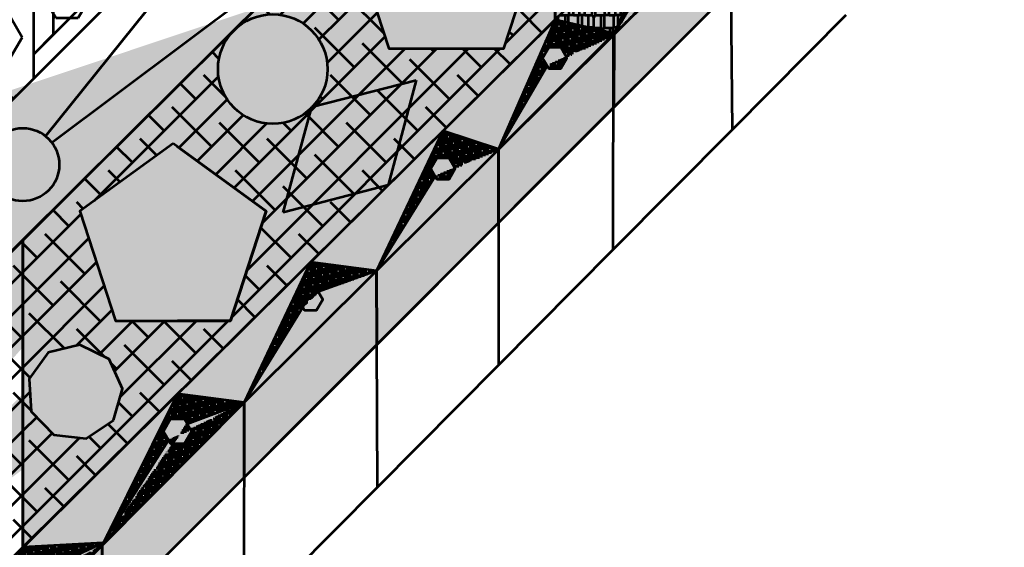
# Model space of a CAD drawing. Header units: metres. Extents: x -621399 to 40000, y -108608 to 546365.
# Tile 6 of 9: x -203315 to -122493, y 136217 to 179499. Entities that reach past the tile are written whole.
import ezdxf

# ---------------------------------------------------------------- set-up
doc = ezdxf.new("R2010")
doc.units = ezdxf.units.M
doc.layers.get('0').update_dxf_attribs({"lineweight": 53})
pattern_1 = [(0, (-149795.1309750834, 201628.908200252), (0, 6.985), [5.08, -1.905]), (90, (-149795.1309750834, 201628.908200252), (-6.985, 4.277078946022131e-16), [5.08, -1.905])]
pattern_2 = [(45, (-149795.1309750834, 201628.908200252), (-1302.137137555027, 1302.137137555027), []), (135, (-149795.1309750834, 201628.908200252), (-3906.411412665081, 1302.137137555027), [4603.75, -2762.25])]
pattern_3 = [(0, (-149795.1309750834, 201628.908200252), (2202.18, 1036.32), [518.16, -431.8, 604.52, -259.08, 777.24, -345.44]), (0, (-149276.9709750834, 201672.088200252), (2202.18, 1036.32), [431.8, -1640.84, 345.44, -518.16]), (0, (-148240.6509750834, 201564.138200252), (2202.18, 1036.32), [259.08, -2677.16]), (90, (-149795.1309750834, 201628.908200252), (-734.06, 1036.32), [993.1400000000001, -3152.14]), (90, (-149276.9709750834, 201628.908200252), (-734.06, 1036.32), [971.55, -3173.73]), (90, (-148845.1709750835, 201628.908200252), (-734.06, 1036.32), [906.78, -3238.5]), (90, (-148240.6509750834, 201564.138200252), (-734.06, 1036.32), [993.1400000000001, -3152.14]), (90, (-147981.5709750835, 201564.138200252), (-734.06, 1036.32), [993.1400000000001, -3152.14]), (90, (-147204.3309750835, 201628.908200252), (-734.06, 1036.32), [949.9599999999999, -3195.32])]
pattern_4 = [(0, (-149795.1309750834, 201628.908200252), (412.75, 103.1875), [1651, -825.5]), (90, (-149795.1309750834, 201628.908200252), (-103.1875, -412.75), [1651, -825.5])]
pattern_5 = [(0, (-149795.1309750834, 201628.908200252), (400.05, 100.0125), [1600.2, -800.0999999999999]), (90, (-149795.1309750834, 201628.908200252), (-100.0125, -400.05), [1600.2, -800.0999999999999])]

msp = doc.modelspace()

# ---------------------------------------------------------------- hatches: boundary and pattern name
at = {"true_color": 0xcd2027}
h = msp.add_hatch(dxfattribs=at)
h.set_pattern_fill('ESCHER', color=242, scale=16)
h.set_pattern_definition([(59.99999999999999, (-149795.1309750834, 201628.908200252), (-487.6799998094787, -1.099974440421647e-07), [447.04, -40.64]), (180, (-149795.1309750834, 201628.908200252), (243.8399999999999, -422.3432686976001), [447.04, -40.64]), (300.0000000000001, (-149795.1309750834, 201628.908200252), (487.6799998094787, -1.099974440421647e-07), [447.04, -40.64]), (59.99999999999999, (-149754.4909750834, 201628.908200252), (-487.6799998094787, -1.099974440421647e-07), [81.28, -406.4]), (300.0000000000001, (-149754.4909750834, 201628.908200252), (487.6799998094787, -1.099974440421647e-07), [81.28, -406.4]), (59.99999999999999, (-149815.4509750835, 201664.103472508), (-487.6799998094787, -1.099974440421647e-07), [81.28, -406.4]), (180, (-149815.4509750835, 201664.103472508), (243.8399999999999, -422.3432686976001), [81.28, -406.4]), (300.0000000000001, (-149815.4509750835, 201593.7129279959), (487.6799998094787, -1.099974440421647e-07), [81.28, -406.4]), (180, (-149815.4509750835, 201593.7129279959), (243.8399999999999, -422.3432686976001), [81.28, -406.4]), (59.99999999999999, (-149957.6909750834, 201628.908200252), (-487.6799998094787, -1.099974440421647e-07), [81.28, -406.4]), (300.0000000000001, (-149957.6909750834, 201628.908200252), (487.6799998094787, -1.099974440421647e-07), [81.28, -406.4]), (59.99999999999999, (-149713.8509750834, 201488.1271108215), (-487.6799998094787, -1.099974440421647e-07), [81.28, -406.4]), (180, (-149713.8509750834, 201488.1271108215), (243.8399999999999, -422.3432686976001), [81.28, -406.4]), (300.0000000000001, (-149713.8509750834, 201769.6892896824), (487.6799998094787, -1.099974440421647e-07), [81.28, -406.4]), (180, (-149713.8509750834, 201769.6892896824), (243.8399999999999, -422.3432686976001), [81.28, -406.4]), (0, (-149713.8509750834, 201699.2987451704), (-243.84, 422.3432686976), [284.48, -203.2]), (0, (-149713.8509750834, 201558.5176553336), (-243.84, 422.3432686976), [284.48, -203.2]), (120, (-149774.8109750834, 201734.4940174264), (-487.6799998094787, 1.099976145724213e-07), [284.48, -203.2]), (120, (-149896.7309750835, 201664.103472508), (-487.6799998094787, 1.099976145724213e-07), [284.48, -203.2]), (240, (-149896.7309750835, 201593.7129279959), (243.8399998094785, -422.3432688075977), [284.48, -203.2]), (240, (-149774.8109750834, 201523.3223830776), (243.8399998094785, -422.3432688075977), [284.48, -203.2])])
edge = h.paths.add_edge_path()
edge.add_arc((-289984.5920366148, 111868.1194779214), 35355.33905957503, 135.000000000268, 314.9999999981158)
edge.add_arc((-280840.4578153, 146012.2537069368), 35590.17544303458, 127.7915338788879, 195.2180326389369)
edge.add_line((-277657.9852758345, 199145.4455596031), (-202682.6256154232, 274170.0859016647))
edge.add_line((-277657.9852758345, 199145.4455596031), (-290182.6256148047, 186612.5728784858))
edge.add_line((-302649.7718288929, 174137.2321126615), (-277657.9852758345, 199145.4455596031))
edge.add_arc((-179056.4000095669, 222796.3115058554), 56546.11597669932, 335.3028265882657, 474.6971734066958)
edge.add_arc((-252682.6256071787, 111670.0859010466), 27950.84971330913, 243.4349488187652, 333.4349488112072)
edge.add_line((-140182.6256148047, 186670.0858967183), (-227682.6256145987, 99170.0858983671))
edge.add_line((-227682.6256145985, 99170.08589836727), (-127682.6256158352, 199170.0858954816))
edge.add_line((-390182.6256148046, 111670.0858985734), (-390012.0672068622, 211795.8156342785))
edge.add_line((-290182.6256148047, 211670.0858985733), (-390182.6256148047, 111670.0858985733))
h = msp.add_hatch(dxfattribs=at)
h.set_pattern_fill('AR-PARQ1', color=242, scale=16)
h.set_pattern_definition([(90, (-149795.1309750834, 201628.908200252), (-4876.8, 4876.8), [4876.8, -4876.8]), (90, (-148982.3309750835, 201628.908200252), (-4876.8, 4876.8), [4876.8, -4876.8]), (90, (-148169.5309750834, 201628.908200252), (-4876.8, 4876.8), [4876.8, -4876.8]), (90, (-147356.7309750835, 201628.908200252), (-4876.8, 4876.8), [4876.8, -4876.8]), (90, (-146543.9309750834, 201628.908200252), (-4876.8, 4876.8), [4876.8, -4876.8]), (90, (-145731.1309750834, 201628.908200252), (-4876.8, 4876.8), [4876.8, -4876.8]), (90, (-144918.3309750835, 201628.908200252), (-4876.8, 4876.8), [4876.8, -4876.8]), (0, (-149795.1309750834, 206505.7082002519), (4876.8, -4876.8), [4876.8, -4876.8]), (0, (-149795.1309750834, 207318.508200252), (4876.8, -4876.8), [4876.8, -4876.8]), (0, (-149795.1309750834, 208131.308200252), (4876.8, -4876.8), [4876.8, -4876.8]), (0, (-149795.1309750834, 208944.108200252), (4876.8, -4876.8), [4876.8, -4876.8]), (0, (-149795.1309750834, 209756.908200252), (4876.8, -4876.8), [4876.8, -4876.8]), (0, (-149795.1309750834, 210569.7082002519), (4876.8, -4876.8), [4876.8, -4876.8]), (0, (-149795.1309750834, 211382.508200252), (4876.8, -4876.8), [4876.8, -4876.8])])
edge = h.paths.add_edge_path()
edge.add_arc((-281757.1021736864, 120062.8266699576), 35462.04927524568, 131.0666680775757, 319.9054403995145)
edge.add_arc((-292022.1145643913, 153864.266298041), 14823.25911569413, 107.6060844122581, 208.4645223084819)
edge.add_line((-290182.6256148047, 174305.4265569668), (-208934.6796542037, 255413.9237877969))
edge.add_line((-290182.6256148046, 174305.4265569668), (-296505.7222214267, 167993.1825051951))
edge.add_arc((-175706.6794760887, 227205.0142054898), 45669.5751719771, 321.064092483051, 476.9712782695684)
edge.add_line((-208934.6796542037, 255413.9237877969), (-196419.831740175, 267907.2920247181))
at = {"true_color": 0x139b48}
h = msp.add_hatch(dxfattribs=at)
h.set_pattern_fill('HEX', color=114, scale=580)
h.set_pattern_definition([(0, (-388190.1499334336, 13782.83909265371), (0, 3189.571562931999), [1841.5, -3683]), (120, (-388190.1499334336, 13782.83909265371), (-2762.250000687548, -1594.785781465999), [1841.5, -3682.999999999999]), (59.99999999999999, (-386348.6499334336, 13782.83909265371), (-2762.250000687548, 1594.785781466), [1841.5, -3683])])
h.paths.add_polyline_path([(-200693.7446473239, 251279.2443787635), (-263190.1499334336, 188782.8390926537), (-225690.1499319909, 151282.8390912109), (-175690.1499402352, 201282.8390846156), (-200628.4455875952, 226221.1347352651)])
at = {"true_color": 0x991b1e}
h = msp.add_hatch(dxfattribs=at)
h.set_pattern_fill('ANSI38', color=244)
h.set_pattern_definition([(45, (-149795.1309750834, 201628.908200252), (-2.245064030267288, 2.245064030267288), []), (135, (-149795.1309750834, 201628.908200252), (-6.735192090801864, 2.245064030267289), [7.9375, -4.7625])])
edge = h.paths.add_edge_path()
edge.add_line((-227785.3374012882, 124067.3741121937), (-227682.6256133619, 149170.0858971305))
edge.add_line((-227732.5821130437, 136960.7412969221), (-140182.6256148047, 223844.1280807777))
edge.add_line((-227783.0625480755, 124623.3471480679), (-227734.6828471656, 111788.7342988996))
edge.add_line((-227734.6828471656, 111788.7342988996), (-140182.6256148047, 198503.939423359))
edge.add_line((-203049.8852031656, 136237.5863170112), (-203064.2271591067, 161441.2814423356))
at = {"true_color": 0xf4ee51}
h = msp.add_hatch(dxfattribs=at)
h.set_pattern_fill('ANGLE', color=41)
h.set_pattern_definition(pattern_1)
h.paths.add_polyline_path([(-215156.6935374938, 144933.9260346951), (-222800.74371326, 139380.1984957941), (-219880.9763578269, 130394.0785735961), (-210432.4107171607, 130394.0785735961), (-207512.6433617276, 139380.1984957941)])
h.paths.add_polyline_path([(-195627.3236785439, 146640.5507347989), (-194885.9650742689, 149211.6796517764), (-195970.7412458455, 151657.814796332), (-198374.0733666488, 152834.3823485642), (-200971.4156272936, 152190.8532746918), (-202547.4427177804, 150028.3419804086), (-202364.7140468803, 147358.7115339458), (-200508.7303905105, 145431.1116908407), (-197847.9271284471, 145147.4878405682)])
h.paths.add_polyline_path([(-190722.5546379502, 169343.3041139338), (-198366.6048137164, 163789.5765750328), (-195446.8374582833, 154803.4566528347), (-185998.2718176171, 154803.4566528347), (-183078.5044621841, 163789.5765750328)])
h.paths.add_polyline_path([(-207027.4551847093, 147167.399163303), (-206313.9605499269, 149590.3532021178), (-207763.4456695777, 151658.8729037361), (-210284.4186844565, 151815.3207427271), (-211978.5354958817, 149941.8883053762), (-211570.0915911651, 147449.308428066), (-209366.6535612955, 146214.5445977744)])
edge = h.paths.add_edge_path()
edge.add_arc((-182541.452631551, 175449.6799204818), 4492.2207, 0, 360)
h.paths.add_polyline_path([(-168296.4425133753, 191672.7270659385), (-175940.4926891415, 186118.9995270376), (-173020.7253337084, 177132.8796048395), (-163572.1596930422, 177132.8796048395), (-160652.3923376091, 186118.9995270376)])
edge = h.paths.add_edge_path()
edge.add_arc((-154470.8173118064, 190823.0468592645), 3000, 0, 360)
h.paths.add_polyline_path([(-149795.1309750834, 209666.338200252), (-157439.1811508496, 204112.610661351), (-154519.4137954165, 195126.4907391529), (-145070.8481547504, 195126.4907391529), (-142151.0807993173, 204112.610661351)])
edge = h.paths.add_edge_path()
edge.add_arc((-144990.1497894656, 212733.5796214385), 3000, 0, 360)
h.paths.add_polyline_path([(-221747.2476983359, 120338.8977249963), (-217599.3760180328, 124056.8915528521), (-221317.3698458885, 128204.7632331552), (-225465.2415261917, 124486.7694052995)])
edge = h.paths.add_edge_path()
edge.add_arc((-237262.943048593, 104721.6463400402), 1000, 0, 360)
edge = h.paths.add_edge_path()
edge.add_arc((-239689.0406762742, 102030.1295792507), 1000, 0, 360)
edge = h.paths.add_edge_path()
edge.add_arc((-244046.6245087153, 103078.4781900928), 1000, 0, 360)
edge = h.paths.add_edge_path()
edge.add_arc((-242421.3380225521, 107712.9516545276), 1000, 0, 360)
edge = h.paths.add_edge_path()
edge.add_arc((-237362.2636063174, 108849.7238900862), 1000, 0, 360)
edge = h.paths.add_edge_path()
edge.add_arc((-239224.9155008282, 110712.3757845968), 1000, 0, 360)
edge = h.paths.add_edge_path()
edge.add_arc((-240953.6019219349, 106144.3631779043), 500, 0, 360)
edge = h.paths.add_edge_path()
edge.add_arc((-235375.5094417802, 108574.2836098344), 500, 0, 360)
edge = h.paths.add_edge_path()
edge.add_arc((-237471.0575423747, 113371.5451052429), 1000, 0, 360)
at = {"true_color": 0x939598}
h = msp.add_hatch(color=252, dxfattribs=at)
h.dxf.hatch_style = 1
edge = h.paths.add_edge_path()
edge.add_arc((-256188.6028856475, 170746.8973129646), 3000, 0, 360)
edge = h.paths.add_edge_path()
edge.add_arc((-246659.6120284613, 162146.9661721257), 3000, 0, 360)
edge = h.paths.add_edge_path()
edge.add_arc((-236988.9101036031, 153396.8289383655), 3000, 0, 360)
edge = h.paths.add_edge_path()
edge.add_arc((-203067.7382323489, 167611.431450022), 3000, 0, 360)
edge = h.paths.add_edge_path()
edge.add_arc((-177682.2392283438, 192900.2453024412), 3000, 0, 360)
edge = h.paths.add_edge_path()
edge.add_arc((-159143.4673020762, 211368.3785429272), 3000, 0, 360)
h = msp.add_hatch()
h.set_pattern_fill('ANGLE', color=4)
h.set_pattern_definition([(0, (-390182.6256148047, 11670.08589857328), (0, 6.985), [5.08, -1.905]), (90, (-390182.6256148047, 11670.08589857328), (-6.985, 4.277078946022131e-16), [5.08, -1.905])])
edge = h.paths.add_edge_path()
edge.add_line((-140182.6256152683, 211670.0858984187), (-127682.6256149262, 199170.0858974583))
edge.add_line((-227785.3374012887, 124067.3741120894), (-165182.625623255, 186670.0858897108))
edge.add_line((-165182.6256231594, 186670.0858904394), (-140182.6256152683, 211670.0858984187))
edge.add_line((-227682.6256145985, 99170.08589836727), (-127682.6256158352, 199170.0858954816))
at = {"true_color": 0xadddf7}
h = msp.add_hatch(dxfattribs=at)
h.set_pattern_fill('ANSI38', color=141, scale=580)
h.set_pattern_definition(pattern_2)
h.paths.add_polyline_path([(-195627.3236785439, 146640.5507347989), (-194885.9650742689, 149211.6796517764), (-195970.7412458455, 151657.814796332), (-198374.0733666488, 152834.3823485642), (-200971.4156272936, 152190.8532746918), (-202547.4427177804, 150028.3419804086), (-202364.7140468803, 147358.7115339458), (-200508.7303905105, 145431.1116908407), (-197847.9271284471, 145147.4878405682)], flags=16)
h.paths.add_polyline_path([(-190722.5546379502, 169343.3041139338), (-198366.6048137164, 163789.5765750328), (-195446.8374582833, 154803.4566528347), (-185998.2718176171, 154803.4566528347), (-183078.5044621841, 163789.5765750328)], flags=16)
edge = h.paths.add_edge_path(flags=16)
edge.add_arc((-182541.452631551, 175449.6799204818), 4492.2207, 0, 360)
h.paths.add_polyline_path([(-168296.4425133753, 191672.7270659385), (-175940.4926891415, 186118.9995270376), (-173020.7253337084, 177132.8796048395), (-163572.1596930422, 177132.8796048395), (-160652.3923376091, 186118.9995270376)], flags=16)
h.paths.add_polyline_path([(-203049.8852031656, 136237.5863170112), (-203064.2271591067, 161441.2814423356), (-159188.9666861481, 204982.4935500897), (-159370.5332838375, 179499.4362508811)])
h.paths.add_polyline_path([(-164920.014263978, 191463.9553835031), (-166095.7239123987, 195025.0628284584), (-162629.3485653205, 196867.2348457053), (-161446.1109649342, 193344.3828430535)], flags=16)
h = msp.add_hatch()
h.set_pattern_fill('HOUND', color=8, scale=65)
h.set_pattern_definition(pattern_4)
h.paths.add_polyline_path([(-140682.6256148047, 196197.0643293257), (-141182.6256148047, 195331.0389255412), (-140682.6256148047, 194465.0135217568), (-139682.6256148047, 194465.0135217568), (-139182.6256148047, 195331.0389255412), (-139682.6256148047, 196197.0643293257)], flags=17)
edge = h.paths.add_edge_path()
edge.add_line((-144902.8973983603, 187873.6974620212), (-140182.6256148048, 198503.9394233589))
edge.add_line((-140182.6256148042, 198503.9394233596), (-135573.7508408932, 197367.0279934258))
edge.add_line((-135573.7508408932, 197367.0279934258), (-139545.8284052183, 195960.1246119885))
edge.add_line((-135573.7508408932, 197367.0279934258), (-173807.7951280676, 158861.5851605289))
edge.add_line((-140819.422824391, 194701.953239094), (-144824.2090291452, 188050.9068352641))
at = {"true_color": 0xcd2027}
h = msp.add_hatch(dxfattribs=at)
h.set_pattern_fill('AR-RSHKE', color=242, scale=3.4)
h.set_pattern_definition(pattern_3)
edge = h.paths.add_edge_path()
edge.add_line((-154517.4547240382, 178362.4583659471), (-159370.5332838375, 179499.4362508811))
edge.add_line((-140182.6256148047, 198503.9394233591), (-159370.5332838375, 179499.4362508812))
edge.add_line((-149684.4514418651, 189092.9352539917), (-154517.4547240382, 178362.4583659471))
h = msp.add_hatch(color=242, dxfattribs=at)
h.dxf.hatch_style = 1
h.paths.add_polyline_path([(-216044.629421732, 121815.4423170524), (-216621.9796909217, 120815.4423170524), (-216044.629421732, 119815.4423170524), (-214889.9288833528, 119815.4423170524), (-214312.5786141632, 120815.4423170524), (-214889.9288833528, 121815.4423170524)])
h.paths.add_polyline_path([(-203625.4696026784, 134134.352619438), (-204202.819871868, 133134.352619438), (-203625.4696026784, 132134.352619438), (-202470.7690642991, 132134.352619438), (-201893.4187951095, 133134.352619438), (-202470.7690642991, 134134.352619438)])
h.paths.add_polyline_path([(-190937.0476473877, 146723.8244735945), (-191514.3979165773, 145723.8244735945), (-190937.0476473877, 144723.8244735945), (-189782.3471090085, 144723.8244735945), (-189204.9968398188, 145723.8244735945), (-189782.3471090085, 146723.8244735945)])
h.paths.add_polyline_path([(-179938.9755317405, 157416.1031957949), (-180438.9755317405, 156550.0777920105), (-179938.9755317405, 155684.052388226), (-178938.9755317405, 155684.052388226), (-178438.9755317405, 156550.0777920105), (-178938.9755317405, 157416.1031957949)])
h.paths.add_polyline_path([(-169070.9009301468, 168152.5669682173), (-169570.9009301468, 167286.5415644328), (-169070.9009301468, 166420.5161606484), (-168070.9009301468, 166420.5161606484), (-167570.9009301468, 167286.5415644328), (-168070.9009301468, 168152.5669682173)])
h.paths.add_polyline_path([(-159892.9491277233, 177219.3750868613), (-160392.9491277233, 176353.3496830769), (-159892.9491277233, 175487.3242792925), (-158892.9491277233, 175487.3242792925), (-158392.9491277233, 176353.3496830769), (-158892.9491277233, 177219.3750868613)])
h.paths.add_polyline_path([(-150170.8907732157, 186823.7007050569), (-150670.8907732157, 185957.6753012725), (-150170.8907732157, 185091.649897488), (-149170.8907732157, 185091.649897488), (-148670.8907732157, 185957.6753012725), (-149170.8907732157, 186823.7007050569)])
h.paths.add_polyline_path([(-140682.6256148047, 196197.0643293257), (-141182.6256148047, 195331.0389255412), (-140682.6256148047, 194465.0135217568), (-139682.6256148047, 194465.0135217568), (-139182.6256148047, 195331.0389255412), (-139682.6256148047, 196197.0643293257)])
edge = h.paths.add_edge_path()
edge.add_line((-154517.4547240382, 178362.4583659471), (-150307.687982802, 185328.5896148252))
h = msp.add_hatch()
h.set_pattern_fill('HOUND', color=8, scale=65)
h.set_pattern_definition(pattern_4)
h.paths.add_polyline_path([(-150170.8907732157, 186823.7007050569), (-150670.8907732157, 185957.6753012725), (-150170.8907732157, 185091.649897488), (-149170.8907732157, 185091.649897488), (-148670.8907732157, 185957.6753012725), (-149170.8907732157, 186823.7007050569)], flags=16)
edge = h.paths.add_edge_path()
edge.add_line((-149684.4514418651, 189092.9352539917), (-154517.4547240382, 178362.4583659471))
edge.add_line((-144902.8973983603, 187873.6974620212), (-149684.4514418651, 189092.9352539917))
edge.add_line((-144980.5168614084, 187893.4894756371), (-149170.8907732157, 186823.7007050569))
edge.add_line((-154517.4547240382, 178362.4583659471), (-150307.687982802, 185328.5896148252))
edge.add_line((-144902.8973983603, 187873.6974620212), (-154458.1631535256, 178348.5675534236))
h = msp.add_hatch(dxfattribs=at)
h.set_pattern_fill('AR-RSHKE', color=242, scale=3.4)
h.set_pattern_definition(pattern_3)
edge = h.paths.add_edge_path()
edge.add_line((-196451.0107196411, 136583.0342724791), (-203049.8852031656, 136237.5863170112))
edge.add_line((-159370.5332838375, 179499.4362508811), (-203049.8852031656, 136237.5863170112))
edge.add_line((-190363.5626205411, 148802.6487473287), (-196554.5771573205, 136375.1406000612))
h = msp.add_hatch(dxfattribs=at)
h.set_pattern_fill('AR-RSHKE', color=242, scale=3.4)
h.set_pattern_definition(pattern_3)
edge = h.paths.add_edge_path()
edge.add_line((-184882.3746626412, 148088.632701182), (-190363.5626205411, 148802.6487473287))
edge.add_line((-159370.5332838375, 179499.4362508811), (-203049.8852031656, 136237.5863170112))
edge.add_line((-179443.191770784, 159618.6390073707), (-184882.3746626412, 148088.632701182))
h = msp.add_hatch(dxfattribs=at)
h.set_pattern_fill('AR-RSHKE', color=242, scale=3.4)
h.set_pattern_definition(pattern_3)
edge = h.paths.add_edge_path()
edge.add_line((-174021.5285809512, 158890.2979101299), (-179443.191770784, 159618.6390073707))
edge.add_line((-159370.5332838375, 179499.4362508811), (-203049.8852031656, 136237.5863170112))
edge.add_line((-168585.4181573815, 170372.6303565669), (-174021.5285809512, 158890.2979101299))
h = msp.add_hatch(dxfattribs=at)
h.set_pattern_fill('AR-RSHKE', color=242, scale=3.4)
h.set_pattern_definition(pattern_3)
edge = h.paths.add_edge_path()
edge.add_line((-164006.321581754, 168879.4684881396), (-168585.4181573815, 170372.6303565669))
edge.add_line((-159370.5332838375, 179499.4362508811), (-203049.8852031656, 136237.5863170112))
edge.add_line((-159370.5332838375, 179499.4362508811), (-164006.321581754, 168879.4684881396))
h = msp.add_hatch()
h.set_pattern_fill('HOUND', color=8, scale=65)
h.set_pattern_definition(pattern_4)
h.paths.add_polyline_path([(-159892.9491277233, 177219.3750868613), (-160392.9491277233, 176353.3496830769), (-159892.9491277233, 175487.3242792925), (-158892.9491277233, 175487.3242792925), (-158392.9491277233, 176353.3496830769), (-158892.9491277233, 177219.3750868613)], flags=17)
edge = h.paths.add_edge_path()
edge.add_line((-159370.5332838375, 179499.4362508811), (-164006.321581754, 168879.4684881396))
edge.add_line((-164006.321581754, 168879.4684881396), (-160029.7463373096, 175724.2639966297))
edge.add_line((-154517.4547240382, 178362.4583659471), (-159370.5332838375, 179499.4362508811))
edge.add_line((-154578.1258183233, 178227.7533519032), (-158756.1519181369, 176982.4353695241))
edge.add_line((-154683.7435406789, 178196.272541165), (-164006.321581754, 168879.4684881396))
at = {"true_color": 0x991b1e}
h = msp.add_hatch(dxfattribs=at)
h.set_pattern_fill('ANGLE', color=244)
h.set_pattern_definition(pattern_1)
h.paths.add_polyline_path([(-179335.3531206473, 172351.0264250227), (-170763.2496192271, 174547.2552553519), (-173069.7807416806, 165931.1308231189), (-181686.7941815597, 163677.227270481)])
h = msp.add_hatch()
h.set_pattern_fill('HOUND', color=8, scale=65)
h.set_pattern_definition(pattern_4)
h.paths.add_polyline_path([(-169070.9009301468, 168152.5669682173), (-169570.9009301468, 167286.5415644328), (-169070.9009301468, 166420.5161606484), (-168070.9009301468, 166420.5161606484), (-167570.9009301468, 167286.5415644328), (-168070.9009301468, 168152.5669682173)], flags=17)
edge = h.paths.add_edge_path()
edge.add_line((-168585.4181573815, 170372.6303565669), (-174021.5285809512, 158890.2979101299))
edge.add_line((-174021.5285809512, 158890.2979101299), (-169207.6981397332, 166657.4558779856))
edge.add_line((-164006.321581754, 168879.4684881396), (-168585.4181573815, 170372.6303565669))
edge.add_line((-164006.3465296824, 168850.9071214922), (-167934.1037205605, 167915.6272508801))
edge.add_line((-164006.3465296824, 168850.9071214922), (-174021.5285809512, 158890.2979101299))
at = {"true_color": 0xadddf7}
h = msp.add_hatch(dxfattribs=at)
h.set_pattern_fill('ANSI38', color=141, scale=580)
h.set_pattern_definition(pattern_2)
h.paths.add_polyline_path([(-215156.6935374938, 144933.9260346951), (-222800.74371326, 139380.1984957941), (-219880.9763578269, 130394.0785735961), (-210432.4107171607, 130394.0785735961), (-207512.6433617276, 139380.1984957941)], flags=16)
h.paths.add_polyline_path([(-221747.2476983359, 120338.8977249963), (-217599.3760180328, 124056.8915528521), (-221317.3698458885, 128204.7632331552), (-225465.2415261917, 124486.7694052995)], flags=16)
h.paths.add_polyline_path([(-207027.4551847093, 147167.399163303), (-206313.9605499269, 149590.3532021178), (-207763.4456695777, 151658.8729037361), (-210284.4186844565, 151815.3207427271), (-211978.5354958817, 149941.8883053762), (-211570.0915911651, 147449.308428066), (-209366.6535612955, 146214.5445977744)], flags=16)
h.paths.add_polyline_path([(-227732.5821130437, 136960.7412969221), (-203064.2271591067, 161441.2814423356), (-203049.8852031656, 136237.5863170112), (-227734.6828471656, 111788.7342988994)])
h = msp.add_hatch()
h.set_pattern_fill('HOUND', color=8, scale=63)
h.set_pattern_definition(pattern_5)
h.paths.add_polyline_path([(-179938.9755317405, 157416.1031957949), (-180438.9755317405, 156550.0777920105), (-179938.9755317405, 155684.052388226), (-178938.9755317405, 155684.052388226), (-178438.9755317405, 156550.0777920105), (-178938.9755317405, 157416.1031957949)], flags=0)
h.paths.add_polyline_path([(-179443.191770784, 159618.6390073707), (-184882.3746626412, 148088.632701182), (-174021.5285809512, 158890.2979101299)])
edge = h.paths.add_edge_path(flags=16)
edge.add_line((-180075.7727413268, 155920.9921055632), (-184882.3746626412, 148088.632701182))
edge.add_line((-174021.5285809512, 158890.2979101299), (-178802.1783221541, 157179.1634784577))
h = msp.add_hatch()
h.set_pattern_fill('HOUND', color=8, scale=63)
h.set_pattern_definition(pattern_5)
h.paths.add_polyline_path([(-190937.0476473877, 146723.8244735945), (-191514.3979165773, 145723.8244735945), (-190937.0476473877, 144723.8244735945), (-189782.3471090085, 144723.8244735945), (-189204.9968398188, 145723.8244735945), (-189782.3471090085, 146723.8244735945)], flags=17)
edge = h.paths.add_edge_path()
edge.add_line((-190363.5626205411, 148802.6487473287), (-196554.5771573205, 136375.1406000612))
edge.add_line((-196451.0107196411, 136583.0342724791), (-191093.8437574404, 144995.4033026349))
edge.add_line((-184882.3746626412, 148088.632701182), (-190363.5626205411, 148802.6487473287))
edge.add_line((-189571.6513581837, 146358.8887282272), (-184882.3746626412, 148088.632701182))
edge.add_line((-184882.374662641, 148088.6327011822), (-196634.4394558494, 136294.9957941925))
at = {"true_color": 0xcd2027}
h = msp.add_hatch(dxfattribs=at)
h.set_pattern_fill('AR-RSHKE', color=242, scale=3.4)
h.set_pattern_definition(pattern_3)
edge = h.paths.add_edge_path()
edge.add_line((-221511.1689975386, 111687.8860622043), (-227734.6828471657, 111788.7342989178))
edge.add_line((-203049.8852031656, 136237.5863170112), (-227734.6828471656, 111788.7342988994))
edge.add_line((-215475.0406995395, 123931.1946498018), (-221511.1689975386, 111687.8860622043))
h = msp.add_hatch(dxfattribs=at)
h.set_pattern_fill('AR-RSHKE', color=242, scale=3.4)
h.set_pattern_definition(pattern_3)
edge = h.paths.add_edge_path()
edge.add_line((-215475.0406995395, 123931.1946498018), (-209247.868123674, 123870.4385192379))
edge.add_line((-203049.8852031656, 136237.5863170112), (-209247.868123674, 123870.438519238))
edge.add_line((-203049.8852031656, 136237.5863170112), (-227734.6828471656, 111788.7342988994))
h = msp.add_hatch()
h.set_pattern_fill('HOUND', color=8, scale=63)
h.set_pattern_definition(pattern_5)
h.paths.add_polyline_path([(-203625.4696026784, 134134.352619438), (-204202.819871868, 133134.352619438), (-203625.4696026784, 132134.352619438), (-202470.7690642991, 132134.352619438), (-201893.4187951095, 133134.352619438), (-202470.7690642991, 134134.352619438)], flags=17)
edge = h.paths.add_edge_path()
edge.add_line((-196451.0107196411, 136583.0342724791), (-203049.8852031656, 136237.5863170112))
edge.add_line((-203049.8852031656, 136237.5863170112), (-209247.868123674, 123870.438519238))
edge.add_line((-196451.0107196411, 136583.0342724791), (-202313.9729542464, 133862.7737903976))
edge.add_line((-209247.8681236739, 123870.4385192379), (-203782.3394809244, 132406.0592187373))
edge.add_line((-196554.5771573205, 136375.1406000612), (-209247.8681236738, 123870.4385192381))

# ---------------------------------------------------------------- linework, layer by layer
at = {"color": 116, "true_color": 0x136734}
msp.add_line((-140182.6256148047, 236670.0858985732), (-227682.6256133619, 149170.0858971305), dxfattribs=at)
at = {"color": 40, "true_color": 0xf8d731}
msp.add_line((-227732.5821130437, 136960.7412969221), (-140182.6256148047, 223844.1280807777), dxfattribs=at)
for p, q in [((-203064.2271591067, 161441.2814423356), (-159188.9666861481, 204982.4935500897)), ((-159370.5332838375, 179499.4362508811), (-159188.9666861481, 204982.4935500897)), ((-159188.9666861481, 204982.4935500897), (-159370.5332838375, 179499.4362508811)), ((-202165.5040969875, 176683.2544681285), (-177682.7488761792, 201170.0858867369)), ((-227682.6256145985, 99170.08589836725), (-127682.6256158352, 199170.0858954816)), ((-227682.6256133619, 149170.0858971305), (-177682.6256216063, 199170.0858905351)), ((-177682.6256216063, 199170.085890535), (-201187.4183349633, 169949.0364387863)), ((-149684.4514418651, 189092.9352539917), (-154517.4547240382, 178362.4583659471)), ((-154578.1258183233, 178227.7533519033), (-144980.5168614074, 187893.4894756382)), ((-154578.1258183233, 178227.7533519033), (-144980.5168614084, 187893.4894756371)), ((-144902.8973983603, 187873.6974620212), (-154458.1631535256, 178348.5675534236)), ((-144980.5168614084, 187893.4894756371), (-144844.9256912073, 170470.6752663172)), ((-177681.8528350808, 186630.4047051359), (-200666.8105988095, 169410.193940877)), ((-154517.4547240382, 178362.4583659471), (-150307.687982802, 185328.5896148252)), ((-202166.34674217, 174686.3647691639), (-202161.976588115, 185042.69955417)), ((-200533.3204158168, 178315.7098958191), (-200547.0093448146, 184315.694280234)), ((-159370.5332838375, 179499.4362508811), (-203049.8852031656, 136237.5863170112)), ((-159370.5332838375, 179499.4362508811), (-164006.321581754, 168879.4684881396)), ((-154517.4547240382, 178362.4583659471), (-159370.5332838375, 179499.4362508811)), ((-144844.9256912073, 170470.6752663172), (-135472.9047879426, 179911.6073162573)), ((-202165.5040969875, 176683.2544681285), (-200533.3204158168, 178315.7098958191)), ((-164006.3465296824, 168850.9071214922), (-154578.1258183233, 178227.7533519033)), ((-164006.321581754, 168879.4684881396), (-154517.4547240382, 178362.4583659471)), ((-154683.7435406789, 178196.272541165), (-164006.321581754, 168879.4684881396)), ((-154578.1258183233, 178227.7533519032), (-158756.1519181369, 176982.4353695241)), ((-154602.0229730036, 160641.8354255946), (-154578.1258183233, 178227.7533519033)), ((-154517.4547240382, 178362.4583659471), (-154546.3563061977, 172306.3552055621)), ((-164006.321581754, 168879.4684881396), (-160029.7463373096, 175724.2639966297)), ((-204883.6229630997, 171969.0885481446), (-202166.34674217, 174686.3647691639)), ((-227682.6256145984, 99170.0858983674), (-152682.6256181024, 174170.0858936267)), ((-203064.2271591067, 161441.2814423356), (-190399.3801518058, 174009.7034622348)), ((-179335.3531206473, 172351.0264250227), (-170763.2496192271, 174547.2552553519)), ((-170763.2496192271, 174547.2552553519), (-173069.7807416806, 165931.1308231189)), ((-181686.7941815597, 163677.227270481), (-179335.3531206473, 172351.0264250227)), ((-168585.4181573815, 170372.6303565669), (-174021.5285809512, 158890.2979101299)), ((-164006.321581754, 168879.4684881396), (-168585.4181573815, 170372.6303565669)), ((-154602.0229730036, 160641.8354255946), (-144844.9256912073, 170470.6752663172)), ((-190392.4086796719, 169103.4390347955), (-183078.5044621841, 163789.5765750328)), ((-174021.5285809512, 158890.2979101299), (-164006.3465296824, 168850.9071214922)), ((-174021.5285809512, 158890.2979101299), (-164006.3465296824, 168850.9071214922)), ((-164006.3465296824, 168850.9071214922), (-174021.5285809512, 158890.2979101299)), ((-164006.3465296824, 168850.9071214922), (-167934.1037205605, 167915.6272508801)), ((-164006.3465296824, 168850.9071214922), (-164021.8055709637, 151152.7904959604)), ((-164011.5959931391, 162841.1155187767), (-164006.321581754, 168879.4684881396)), ((-174021.5285809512, 158890.2979101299), (-169207.6981397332, 166657.4558779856)), ((-173069.7807416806, 165931.1308231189), (-181686.7941815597, 163677.227270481)), ((-183078.5044621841, 163789.5765750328), (-185998.2718176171, 154803.4566528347)), ((-227732.5821130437, 136960.7412969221), (-203064.2271591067, 161441.2814423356)), ((-203049.8852031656, 136237.5863170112), (-203064.2271591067, 161441.2814423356)), ((-203064.2271591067, 161441.2814423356), (-203049.8852031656, 136237.5863170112)), ((-203049.8852031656, 136237.5863170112), (-203064.2271591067, 161441.2814423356)), ((-164021.8055709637, 151152.7904959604), (-154602.0229730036, 160641.8354255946)), ((-164021.8055709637, 151152.7904959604), (-154602.0229730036, 160641.8354255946)), ((-179443.191770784, 159618.6390073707), (-184882.3746626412, 148088.632701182)), ((-174021.5285809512, 158890.2979101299), (-179443.191770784, 159618.6390073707)), ((-184882.3746626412, 148088.632701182), (-174021.5285809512, 158890.2979101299)), ((-174021.5285809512, 158890.2979101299), (-184882.3746626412, 148088.632701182)), ((-174021.5285809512, 158890.2979101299), (-178802.1783221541, 157179.1634784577)), ((-174021.5285809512, 158890.2979101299), (-173999.1216866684, 152853.5898254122)), ((-173999.1216866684, 152853.5898254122), (-174021.5285809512, 158890.2979101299)), ((-173955.6653486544, 141145.8884496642), (-174021.5285809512, 158890.2979101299)), ((-180075.7727413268, 155920.9921055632), (-184882.3746626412, 148088.632701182)), ((-185998.2718176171, 154803.4566528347), (-190372.0893654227, 154803.4566528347)), ((-173955.6653486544, 141145.8884496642), (-164021.8055709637, 151152.7904959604)), ((-190363.5626205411, 148802.6487473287), (-203049.8852031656, 136237.5863170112)), ((-190363.5626205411, 148802.6487473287), (-196554.5771573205, 136375.1406000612)), ((-184882.3746626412, 148088.632701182), (-190363.5626205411, 148802.6487473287)), ((-184882.374662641, 148088.6327011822), (-196634.4394558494, 136294.9957941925)), ((-196554.5771573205, 136375.1406000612), (-184882.3746626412, 148088.632701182)), ((-184882.3746626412, 148088.632701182), (-196451.0107196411, 136583.0342724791)), ((-189571.6513581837, 146358.8887282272), (-184882.3746626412, 148088.632701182)), ((-184882.3746626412, 148088.632701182), (-184916.3572347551, 130104.6041434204)), ((-184882.3746626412, 148088.632701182), (-184893.9576652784, 141958.7538469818)), ((-184893.9576652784, 141958.7538469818), (-184882.3746626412, 148088.632701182)), ((-196451.0107196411, 136583.0342724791), (-191093.8437574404, 144995.4033026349)), ((-184916.3572347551, 130104.6041434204), (-173955.6653486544, 141145.8884496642)), ((-203049.8852031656, 136237.5863170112), (-227734.6828471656, 111788.7342988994)), ((-196451.0107196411, 136583.0342724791), (-209247.868123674, 123870.438519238)), ((-209247.868123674, 123870.4385192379), (-196451.0107196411, 136583.0342724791)), ((-196554.5771573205, 136375.1406000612), (-209247.8681236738, 123870.4385192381)), ((-203049.8852031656, 136237.5863170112), (-209247.868123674, 123870.438519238)), ((-196451.0107196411, 136583.0342724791), (-203049.8852031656, 136237.5863170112)), ((-196451.0107196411, 136583.0342724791), (-202313.9729542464, 133862.7737903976)), ((-196614.6860014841, 118320.2592166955), (-196554.5771573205, 136375.1406000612)), ((-196554.5771573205, 136375.1406000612), (-196574.8764870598, 130277.8350253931))]:
    msp.add_line(p, q)
at = {"color": 6}
for p, q in [((-227682.6256145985, 99170.08589836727), (-127682.6256158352, 199170.0858954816)), ((-140182.6256148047, 186670.0858967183), (-227682.6256145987, 99170.0858983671))]:
    msp.add_line(p, q, dxfattribs=at)
at = {"color": 240, "true_color": 0xed1f24}
msp.add_line((-227734.6828471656, 111788.7342988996), (-140182.6256148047, 198503.939423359), dxfattribs=at)
for points in [[(-168296.4425133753, 191672.7270659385), (-175940.4926891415, 186118.9995270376), (-173020.7253337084, 177132.8796048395), (-163572.1596930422, 177132.8796048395), (-160652.3923376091, 186118.9995270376)], [(-159892.9491277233, 177219.3750868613), (-160392.9491277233, 176353.3496830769), (-159892.9491277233, 175487.3242792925), (-158892.9491277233, 175487.3242792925), (-158392.9491277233, 176353.3496830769), (-158892.9491277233, 177219.3750868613)], [(-190722.5546379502, 169343.3041139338), (-198366.6048137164, 163789.5765750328), (-195446.8374582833, 154803.4566528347), (-185998.2718176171, 154803.4566528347), (-183078.5044621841, 163789.5765750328)], [(-169070.9009301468, 168152.5669682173), (-169570.9009301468, 167286.5415644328), (-169070.9009301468, 166420.5161606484), (-168070.9009301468, 166420.5161606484), (-167570.9009301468, 167286.5415644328), (-168070.9009301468, 168152.5669682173)], [(-179938.9755317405, 157416.1031957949), (-180438.9755317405, 156550.0777920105), (-179938.9755317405, 155684.052388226), (-178938.9755317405, 155684.052388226), (-178438.9755317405, 156550.0777920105), (-178938.9755317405, 157416.1031957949)], [(-195627.3236785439, 146640.5507347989), (-194885.9650742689, 149211.6796517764), (-195970.7412458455, 151657.814796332), (-198374.0733666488, 152834.3823485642), (-200971.4156272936, 152190.8532746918), (-202547.4427177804, 150028.3419804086), (-202364.7140468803, 147358.7115339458), (-200508.7303905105, 145431.1116908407), (-197847.9271284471, 145147.4878405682)], [(-190937.0476473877, 146723.8244735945), (-191514.3979165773, 145723.8244735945), (-190937.0476473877, 144723.8244735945), (-189782.3471090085, 144723.8244735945), (-189204.9968398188, 145723.8244735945), (-189782.3471090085, 146723.8244735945)]]:
    msp.add_lwpolyline(points, close=True)
for centre, radius in [((-182541.452631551, 175449.6799204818), 4492.2207), ((-203067.7382323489, 167611.431450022), 3000)]:
    msp.add_circle(centre, radius)

doc.saveas('drawing.dxf')
